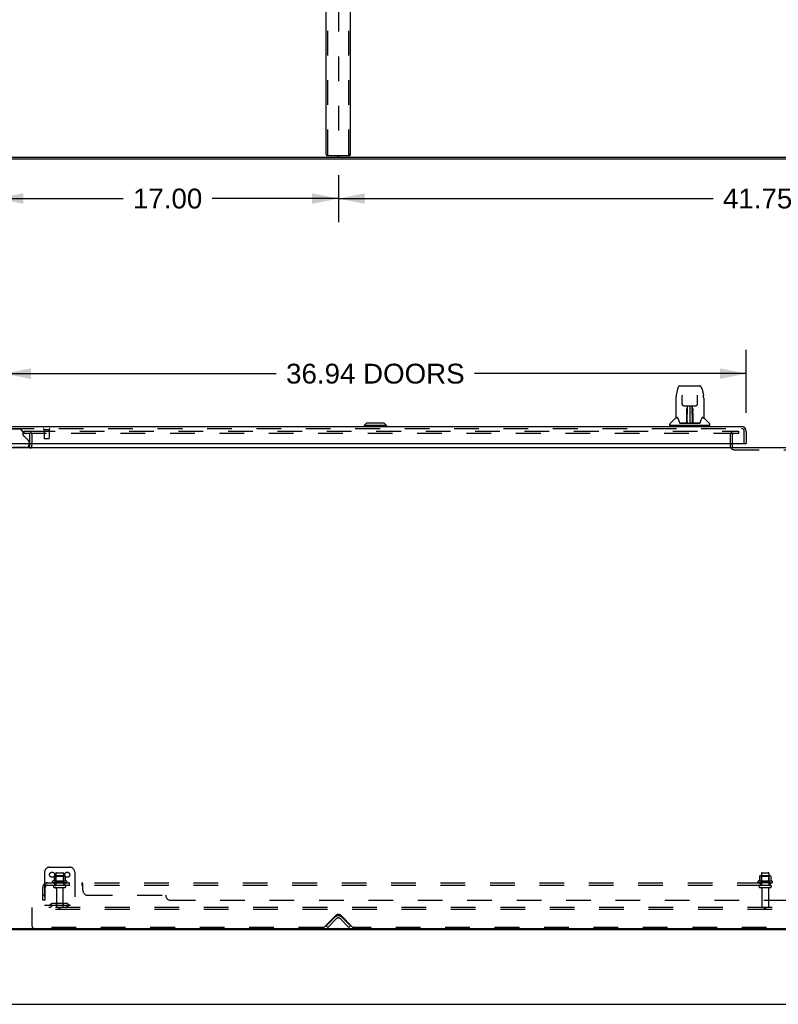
# Model space of a CAD drawing. Header units: inches. Extents: x 0 to 224, y 0 to 145.
# Tile 39 of 45: x 75 to 113, y 0 to 49. Entities that reach past the tile are written whole.
import ezdxf

# ---------------------------------------------------------------- set-up
doc = ezdxf.new("R2010")
doc.units = ezdxf.units.IN
doc.header["$LTSCALE"] = 12.302632
doc.header["$MEASUREMENT"] = 0
doc.linetypes.add('HIDDEN', pattern=[0.2, 0.1, -0.1])
doc.layers.get('0').update_dxf_attribs({"linetype": 'CONTINUOUS'})
for name, color, linetype in [('DEFAULT_2', 8, 'HIDDEN'), ('DIMENSIONS', 7, 'CONTINUOUS'), ('DOOR_3_ASSEMBLY', 7, 'CONTINUOUS'), ('SUBPANELS', 7, 'CONTINUOUS')]:
    doc.layers.add(name, color=color, linetype=linetype)
doc.styles.get("Standard").update_dxf_attribs({"font": 'arial.ttf'})
doc.dimstyles.new('DIMSTYLE_1', dxfattribs={"dimtxt": 0.986842, "dimasz": 1.315789, "dimexe": 0.09, "dimexo": 0.07, "dimgap": 0.0375, "dimtad": 0, "dimtih": 1, "dimtoh": 1, "dimzin": 4, "dimdsep": 46, "dimtxsty": 'Standard', "dimblk": '_FILLED', "dimblk1": '_FILLED', "dimblk2": '_FILLED', "dimcen": 0.09, "dimadec": 3, "dimazin": 1, "dimtfac": 1, "dimtdec": 3, "dimtofl": 0, "dimtmove": 0, "dimatfit": 3, "dimldrblk": '_FILLED', "dimfxl": 0, "dimtolj": 1, "dimtzin": 4, "dimarcsym": 0})

# ---------------------------------------------------------------- blocks, each defined once
blk = doc.blocks.new('_FILLED')
at = {"color": 0, "linetype": 'ByBlock'}
blk.add_solid([(0, 0), (-1, 0.2), (-1, -0.2)], dxfattribs=at)
blk = doc.blocks.new('*D9')
at = {"layer": 'DIMENSIONS', "color": 2, "linetype": 'Continuous'}
for p, q in [((76.241, 50.961), (69.783, 50.961)), ((70.967, 50.961), (70.967, 48.318)), ((70.967, 42.19), (70.967, 44.864)), ((73.168, 42.19), (69.783, 42.19))]:
    blk.add_line(p, q, dxfattribs=at)
at = {"layer": 'DIMENSIONS', "color": 2, "linetype": 'Continuous', "xscale": 1.3157894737, "yscale": 1.3157894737, "zscale": 1.3157894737}
for p, rotation in [((70.967, 50.961), 90), ((70.967, 42.19), 270)]:
    blk.add_blockref('_FILLED', p, dxfattribs=dict(at, rotation=rotation))
at = {"layer": 'DIMENSIONS', "color": 2, "linetype": 'Continuous', "insert": (70.967, 47.825), "char_height": 0.9868, "width": 2.68172, "attachment_point": 2, "line_spacing_factor": 0.9}
blk.add_mtext('8.77\\PI.D.', dxfattribs=at)
blk = doc.blocks.new('*D12')
at = {"layer": 'DIMENSIONS', "color": 2, "linetype": 'Continuous'}
for p, q in [((74.412, 29.459), (74.412, 32.596)), ((111.349, 29.459), (111.349, 32.596)), ((74.412, 31.412), (87.948, 31.412)), ((111.349, 31.412), (97.813, 31.412))]:
    blk.add_line(p, q, dxfattribs=at)
at = {"layer": 'DIMENSIONS', "color": 2, "linetype": 'Continuous', "xscale": 1.3157894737, "yscale": 1.3157894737, "zscale": 1.3157894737, "rotation": 180}
blk.add_blockref('_FILLED', (74.412, 31.412), dxfattribs=at)
at = {"layer": 'DIMENSIONS', "color": 2, "linetype": 'Continuous', "xscale": 1.3157894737, "yscale": 1.3157894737, "zscale": 1.3157894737}
blk.add_blockref('_FILLED', (111.349, 31.412), dxfattribs=at)
at = {"layer": 'DIMENSIONS', "color": 2, "linetype": 'Continuous', "insert": (92.88, 31.905), "char_height": 0.98684, "width": 8.87791, "attachment_point": 2, "line_spacing_factor": 0.9}
blk.add_mtext('36.94 DOORS', dxfattribs=at)
blk = doc.blocks.new('*D15')
at = {"layer": 'DIMENSIONS', "color": 2, "linetype": 'Continuous'}
for p, q in [((77.162, 51.882), (77.162, 58.17)), ((74.141, 56.986), (71.509, 56.986)), ((77.162, 56.986), (79.836, 56.986))]:
    blk.add_line(p, q, dxfattribs=at)
at = {"layer": 'DIMENSIONS', "color": 2, "linetype": 'Continuous', "xscale": 1.3157894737, "yscale": 1.3157894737, "zscale": 1.3157894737}
blk.add_blockref('_FILLED', (74.141, 56.986), dxfattribs=at)
at = {"layer": 'DIMENSIONS', "color": 2, "linetype": 'Continuous', "xscale": 1.3157894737, "yscale": 1.3157894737, "zscale": 1.3157894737, "rotation": 180}
blk.add_blockref('_FILLED', (77.162, 56.986), dxfattribs=at)
at = {"layer": 'DIMENSIONS', "color": 2, "linetype": 'Continuous', "insert": (80.329, 57.479), "char_height": 0.9868, "width": 2.68172, "attachment_point": 1, "line_spacing_factor": 0.9}
blk.add_mtext('3.02\\PI.D.', dxfattribs=at)
blk = doc.blocks.new('*D17')
at = {"layer": 'DIMENSIONS', "color": 2, "linetype": 'Continuous'}
for p, q in [((74.037, 41.269), (74.037, 38.949)), ((91.037, 41.3), (91.037, 38.949)), ((74.037, 40.133), (80.319, 40.133)), ((91.037, 40.133), (84.754, 40.133))]:
    blk.add_line(p, q, dxfattribs=at)
at = {"layer": 'DIMENSIONS', "color": 2, "linetype": 'Continuous', "xscale": 1.3157894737, "yscale": 1.3157894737, "zscale": 1.3157894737, "rotation": 180}
blk.add_blockref('_FILLED', (74.037, 40.133), dxfattribs=at)
at = {"layer": 'DIMENSIONS', "color": 2, "linetype": 'Continuous', "xscale": 1.3157894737, "yscale": 1.3157894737, "zscale": 1.3157894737}
blk.add_blockref('_FILLED', (91.037, 40.133), dxfattribs=at)
at = {"layer": 'DIMENSIONS', "color": 2, "linetype": 'Continuous', "insert": (82.537, 40.626), "char_height": 0.9868, "width": 3.44844, "attachment_point": 2, "line_spacing_factor": 0.9}
blk.add_mtext('17.00', dxfattribs=at)
blk = doc.blocks.new('*D20')
at = {"layer": 'DIMENSIONS', "color": 2, "linetype": 'Continuous'}
for p, q in [((91.037, 41.3), (91.037, 38.949)), ((132.787, 41.3), (132.787, 38.949)), ((91.037, 40.133), (109.694, 40.133)), ((132.787, 40.133), (114.129, 40.133))]:
    blk.add_line(p, q, dxfattribs=at)
at = {"layer": 'DIMENSIONS', "color": 2, "linetype": 'Continuous', "xscale": 1.3157894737, "yscale": 1.3157894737, "zscale": 1.3157894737, "rotation": 180}
blk.add_blockref('_FILLED', (91.037, 40.133), dxfattribs=at)
at = {"layer": 'DIMENSIONS', "color": 2, "linetype": 'Continuous', "xscale": 1.3157894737, "yscale": 1.3157894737, "zscale": 1.3157894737}
blk.add_blockref('_FILLED', (132.787, 40.133), dxfattribs=at)
at = {"layer": 'DIMENSIONS', "color": 2, "linetype": 'Continuous', "insert": (111.912, 40.626), "char_height": 0.9868, "width": 3.44844, "attachment_point": 2, "line_spacing_factor": 0.9}
blk.add_mtext('41.75', dxfattribs=at)

msp = doc.modelspace()

# ---------------------------------------------------------------- linework, layer by layer
at = {"color": 3, "linetype": 'Continuous'}
for p, q in [((90.433, 42.336), (90.433, 49.836)), ((91.64, 42.336), (91.64, 49.836)), ((90.477, 42.273), (91.596, 42.273))]:
    msp.add_line(p, q, dxfattribs=at)
at = {"color": 7, "linetype": 'Continuous'}
for p, q in [((74.037, 42.19), (191.537, 42.19)), ((191.485, 42.086), (74.089, 42.086)), ((74.089, 27.726), (191.485, 27.726)), ((75.683, 27.869), (75.683, 27.93)), ((110.641, 27.869), (110.641, 27.93)), ((74.151, 3.778), (191.422, 3.778)), ((74.283, 3.726), (191.29, 3.726)), ((91.037, 3.778), (91.037, 3.726)), ((0, 0), (223.684, 0))]:
    msp.add_line(p, q, dxfattribs=at)
at = {"color": 3, "linetype": 'Continuous'}
for points in [[(90.433, 42.336), (90.433, 42.33), (90.433, 42.325), (90.434, 42.32), (90.435, 42.314), (90.437, 42.309), (90.439, 42.305), (90.441, 42.3), (90.443, 42.296), (90.446, 42.292), (90.448, 42.288), (90.452, 42.285), (90.455, 42.282), (90.458, 42.279), (90.462, 42.277), (90.465, 42.275), (90.469, 42.274), (90.473, 42.274), (90.477, 42.273)], [(91.596, 42.273), (91.6, 42.274), (91.604, 42.274), (91.608, 42.275), (91.611, 42.277), (91.615, 42.279), (91.618, 42.282), (91.622, 42.285), (91.625, 42.288), (91.628, 42.292), (91.63, 42.296), (91.632, 42.3), (91.635, 42.305), (91.636, 42.309), (91.638, 42.314), (91.639, 42.32), (91.64, 42.325), (91.64, 42.33), (91.64, 42.336)]]:
    msp.add_lwpolyline(points, dxfattribs=at)
at = {"color": 7, "linetype": 'Continuous'}
for centre, radius, start, end in [((91.005, 42.221), 0.0312, 270, 360), ((75.54, 27.869), 0.142, 270, 360), ((110.756, 27.841), 0.115, 180, 188.5714), ((110.756, 27.841), 0.115, 244.7498, 270)]:
    msp.add_arc(centre, radius, start, end, dxfattribs=at)
at = {"color": 3, "linetype": 'Continuous'}
for centre, radius, start, end in [((91.068, 42.221), 0.0312, 180, 270), ((110.756, 27.841), 0.115, 188.5714, 244.7498)]:
    msp.add_arc(centre, radius, start, end, dxfattribs=at)
at = {"layer": 'DEFAULT_2', "color": 8, "linetype": 'HIDDEN'}
for p, q in [((90.506, 42.336), (90.506, 125.836)), ((91.037, 125.951), (91.037, 42.221)), ((91.567, 42.336), (91.567, 125.836)), ((75.37, 28.539), (75.37, 28.435)), ((75.37, 28.539), (75.675, 28.539)), ((75.703, 28.539), (110.953, 28.539)), ((110.953, 28.539), (110.953, 28.435)), ((75.675, 28.435), (75.37, 28.435)), ((75.683, 27.93), (75.683, 28.352)), ((110.953, 28.435), (75.703, 28.435)), ((75.787, 27.869), (75.787, 28.352)), ((110.537, 28.32), (110.537, 27.841)), ((110.641, 28.32), (110.641, 27.93)), ((110.641, 27.869), (110.641, 27.841)), ((110.756, 27.622), (113.818, 27.622)), ((76.412, 6.58), (76.412, 4.83)), ((76.662, 6.83), (77.662, 6.83)), ((76.884, 6.381), (76.884, 6.153)), ((77.417, 6.391), (76.906, 6.391)), ((76.978, 6.371), (76.958, 6.391)), ((76.974, 6.525), (76.974, 5.93)), ((77.004, 6.555), (77.319, 6.555)), ((77.345, 6.371), (77.365, 6.391)), ((77.349, 6.525), (77.349, 5.93)), ((77.439, 6.381), (77.439, 6.153)), ((77.912, 6.58), (77.912, 4.83)), ((112.009, 6.381), (112.009, 6.153)), ((112.542, 6.391), (112.031, 6.391)), ((112.103, 6.371), (112.083, 6.391)), ((112.099, 6.525), (112.099, 5.93)), ((112.129, 6.555), (112.444, 6.555)), ((112.47, 6.371), (112.49, 6.391)), ((112.474, 6.525), (112.474, 5.93)), ((112.564, 6.381), (112.564, 6.153)), ((77.517, 6.125), (76.806, 6.125)), ((77.496, 6.055), (76.827, 6.055)), ((76.904, 5.93), (77.419, 5.93)), ((76.978, 6.075), (76.958, 6.055)), ((76.978, 6.075), (76.978, 6.371)), ((77.345, 6.371), (76.978, 6.371)), ((77.345, 6.075), (76.978, 6.075)), ((77.345, 6.075), (77.345, 6.371)), ((77.345, 6.075), (77.365, 6.055)), ((112.642, 6.125), (111.931, 6.125)), ((112.621, 6.055), (111.952, 6.055)), ((112.029, 5.93), (112.544, 5.93)), ((112.103, 6.075), (112.083, 6.055)), ((112.103, 6.075), (112.103, 6.371)), ((112.47, 6.371), (112.103, 6.371)), ((112.47, 6.075), (112.103, 6.075)), ((112.47, 6.075), (112.47, 6.371)), ((112.47, 6.075), (112.49, 6.055)), ((76.904, 5.82), (77.419, 5.82)), ((76.997, 5.758), (76.997, 4.86)), ((77.327, 5.758), (77.327, 4.86)), ((112.029, 5.82), (112.544, 5.82)), ((112.122, 5.758), (112.122, 4.86)), ((112.452, 5.758), (112.452, 4.86)), ((76.412, 4.934), (77.912, 4.934)), ((76.754, 5.003), (76.687, 4.954)), ((76.815, 4.918), (76.747, 4.869)), ((77.502, 5.024), (76.821, 5.024)), ((77.502, 4.92), (76.821, 4.92)), ((76.987, 5.024), (76.987, 4.92)), ((77.337, 5.024), (77.337, 4.92)), ((77.508, 4.918), (77.576, 4.869)), ((77.569, 5.003), (77.637, 4.954)), ((75.787, 4.726), (75.787, 4.83)), ((188.912, 4.83), (75.787, 4.83)), ((75.787, 3.893), (75.787, 4.726)), ((188.912, 4.726), (75.787, 4.726)), ((77.13, 4.726), (77.13, 4.83)), ((77.193, 4.726), (77.193, 4.83)), ((90.904, 4.421), (90.331, 3.848)), ((91.742, 3.848), (91.17, 4.421)), ((112.255, 4.726), (112.255, 4.83)), ((112.318, 4.726), (112.318, 4.83)), ((90.433, 3.904), (90.862, 4.333)), ((90.936, 4.26), (90.506, 3.83)), ((91.137, 4.26), (91.567, 3.83)), ((91.211, 4.333), (91.64, 3.904)), ((90.287, 3.83), (75.849, 3.83)), ((90.506, 3.83), (90.433, 3.904)), ((91.567, 3.83), (91.64, 3.904)), ((132.037, 3.83), (91.787, 3.83))]:
    msp.add_line(p, q, dxfattribs=at)
for points in [[(90.55, 42.273), (90.547, 42.274), (90.543, 42.274), (90.539, 42.275), (90.535, 42.277), (90.532, 42.279), (90.528, 42.282), (90.525, 42.285), (90.522, 42.288), (90.519, 42.292), (90.517, 42.296), (90.514, 42.3), (90.512, 42.305), (90.51, 42.309), (90.509, 42.314), (90.508, 42.32), (90.507, 42.325), (90.506, 42.33), (90.506, 42.336)], [(91.567, 42.336), (91.567, 42.33), (91.566, 42.325), (91.565, 42.32), (91.564, 42.314), (91.563, 42.309), (91.561, 42.305), (91.559, 42.3), (91.557, 42.296), (91.554, 42.292), (91.551, 42.288), (91.548, 42.285), (91.545, 42.282), (91.541, 42.279), (91.538, 42.277), (91.534, 42.275), (91.53, 42.274), (91.527, 42.274), (91.523, 42.273)]]:
    msp.add_lwpolyline(points, dxfattribs=at)
for centre in [(76.787, 6.455), (77.537, 6.455)]:
    msp.add_circle(centre, 0.128, dxfattribs=at)
for centre, radius, start, end in [((75.6, 28.352), 0.186, 0, 90), ((110.756, 28.32), 0.219, 90, 180), ((75.6, 28.352), 0.0823, 0, 90), ((110.756, 28.32), 0.115, 90, 180), ((75.54, 27.869), 0.246, 310.9655, 360), ((110.756, 27.841), 0.219, 180, 270), ((76.662, 6.58), 0.25, 90, 180), ((76.894, 6.381), 0.01, 95.1938, 180), ((76.906, 6.25), 0.141, 90, 95.2081), ((77.004, 6.525), 0.03, 90, 180), ((77.319, 6.525), 0.03, 0, 90), ((77.417, 6.25), 0.141, 84.7919, 90), ((77.429, 6.381), 0.01, 0, 84.8062), ((77.662, 6.58), 0.25, 0, 90), ((112.019, 6.381), 0.01, 95.1938, 180), ((112.031, 6.25), 0.141, 90, 95.2081), ((112.129, 6.525), 0.03, 90, 180), ((112.444, 6.525), 0.03, 0, 90), ((112.542, 6.25), 0.141, 84.7919, 90), ((112.554, 6.381), 0.01, 0, 84.8062), ((76.827, 6.093), 0.0384, 124.4497, 270), ((77.162, 5.525), 0.698, 113.9679, 120.6631), ((76.904, 5.875), 0.055, 90, 270), ((76.874, 6.172), 0.01, 293.9679, 360), ((77.419, 5.875), 0.055, 270, 90), ((77.449, 6.172), 0.01, 180, 246.0321), ((77.162, 5.525), 0.698, 59.3369, 66.0321), ((77.496, 6.093), 0.0384, 270, 55.5503), ((111.952, 6.093), 0.0384, 124.4497, 270), ((112.287, 5.525), 0.698, 113.9679, 120.6631), ((112.029, 5.875), 0.055, 90, 270), ((111.999, 6.172), 0.01, 293.9679, 360), ((112.544, 5.875), 0.055, 270, 90), ((112.574, 6.172), 0.01, 180, 246.0321), ((112.287, 5.525), 0.698, 59.3369, 66.0321), ((112.621, 6.093), 0.0384, 270, 55.5503), ((76.934, 5.758), 0.0625, 0, 90), ((77.389, 5.758), 0.0625, 90, 180), ((112.059, 5.758), 0.0625, 0, 90), ((112.514, 5.758), 0.0625, 90, 180), ((76.626, 5.038), 0.104, 270, 305.7539), ((76.821, 4.91), 0.114, 90, 125.7539), ((76.821, 4.91), 0.01, 90, 125.7539), ((77.502, 4.91), 0.114, 54.2461, 90), ((77.502, 4.91), 0.01, 54.2461, 90), ((77.697, 5.038), 0.104, 234.2461, 270), ((76.626, 5.038), 0.208, 270, 305.7539), ((77.027, 4.86), 0.03, 180, 270), ((77.297, 4.86), 0.03, 270, 360), ((77.697, 5.038), 0.208, 234.2461, 270), ((91.037, 4.288), 0.188, 45, 135), ((112.152, 4.86), 0.03, 180, 270), ((112.422, 4.86), 0.03, 270, 360), ((91.037, 4.159), 0.246, 45, 135), ((91.037, 4.159), 0.142, 45, 135), ((75.849, 3.893), 0.0625, 180, 270), ((90.287, 3.893), 0.0625, 270, 315), ((91.787, 3.893), 0.0625, 225, 270)]:
    msp.add_arc(centre, radius, start, end, dxfattribs=at)
at = {"layer": 'DOOR_3_ASSEMBLY', "color": 7, "linetype": 'Continuous'}
for p, q in [((107.928, 30.645), (107.863, 30.34)), ((108.052, 30.8), (109.021, 30.8)), ((109.021, 30.8), (109.021, 30.8)), ((109.145, 30.645), (109.21, 30.34)), ((107.848, 30.196), (107.848, 29.233)), ((107.848, 30.196), (107.848, 30.196)), ((108.149, 30.335), (108.149, 30.332)), ((108.149, 30.332), (108.149, 30.327)), ((108.149, 30.327), (108.149, 30.321)), ((108.149, 30.321), (108.149, 30.311)), ((108.157, 29.893), (108.149, 30.311)), ((108.916, 29.893), (108.924, 30.313)), ((108.924, 30.322), (108.924, 30.328)), ((108.924, 30.313), (108.924, 30.322)), ((109.226, 30.196), (109.226, 29.233)), ((108.237, 29.816), (108.297, 29.816)), ((108.338, 29.816), (108.735, 29.816)), ((108.386, 29.576), (108.387, 29.613)), ((108.386, 29.537), (108.386, 29.576)), ((108.387, 29.647), (108.387, 29.676)), ((108.387, 29.613), (108.387, 29.647)), ((108.393, 29.462), (108.394, 29.537)), ((108.397, 29.816), (108.394, 29.462)), ((108.395, 29.651), (108.394, 29.616)), ((108.394, 29.616), (108.394, 29.577)), ((108.394, 29.577), (108.394, 29.537)), ((108.394, 29.462), (108.394, 29.442)), ((108.394, 29.442), (108.394, 29.434)), ((108.394, 29.434), (108.395, 29.434)), ((108.395, 29.682), (108.395, 29.651)), ((108.41, 29.591), (108.395, 29.591)), ((108.395, 29.573), (108.41, 29.573)), ((108.395, 29.434), (108.395, 29.357)), ((108.399, 28.957), (108.414, 29.816)), ((108.423, 29.812), (108.422, 29.763)), ((108.423, 29.816), (108.423, 29.812)), ((108.537, 29.816), (108.537, 28.946)), ((108.651, 29.763), (108.65, 29.816)), ((108.674, 28.957), (108.659, 29.816)), ((108.678, 29.591), (108.663, 29.591)), ((108.663, 29.573), (108.678, 29.573)), ((108.679, 29.462), (108.676, 29.816)), ((108.678, 29.434), (108.678, 29.357)), ((108.679, 29.597), (108.679, 29.634)), ((108.679, 29.557), (108.679, 29.597)), ((108.68, 29.462), (108.679, 29.557)), ((108.679, 29.442), (108.679, 29.462)), ((108.679, 29.434), (108.679, 29.442)), ((108.68, 29.443), (108.68, 29.452)), ((108.68, 29.415), (108.68, 29.443)), ((108.686, 29.676), (108.687, 29.647)), ((108.687, 29.647), (108.687, 29.613)), ((108.687, 29.613), (108.687, 29.576)), ((108.687, 29.576), (108.687, 29.537)), ((108.776, 29.816), (108.836, 29.816)), ((92.447, 28.942), (92.329, 28.823)), ((93.314, 28.942), (92.447, 28.942)), ((93.313, 28.942), (93.431, 28.823)), ((93.314, 28.942), (93.432, 28.823)), ((107.839, 29.209), (107.544, 28.914)), ((107.916, 29.225), (107.855, 29.225)), ((107.86, 29.217), (107.922, 29.217)), ((107.92, 29.221), (107.92, 29.221)), ((108.384, 28.949), (108.051, 28.949)), ((108.072, 28.942), (109.001, 28.942)), ((108.382, 28.969), (108.385, 29.291)), ((108.385, 28.95), (108.384, 28.949)), ((108.392, 29.264), (108.385, 29.264)), ((108.386, 28.946), (108.385, 28.946)), ((108.389, 28.951), (108.389, 28.949)), ((108.39, 28.969), (108.392, 29.264)), ((108.392, 28.971), (108.393, 28.981)), ((108.392, 28.964), (108.392, 28.971)), ((108.392, 28.962), (108.392, 28.964)), ((108.392, 28.961), (108.392, 28.962)), ((108.392, 28.96), (108.392, 28.961)), ((108.392, 28.959), (108.392, 28.96)), ((108.393, 29.01), (108.395, 29.102)), ((108.393, 28.981), (108.393, 29.01)), ((108.393, 28.981), (108.393, 28.957)), ((108.395, 29.357), (108.395, 29.357)), ((108.395, 29.346), (108.395, 29.357)), ((108.397, 29.35), (108.395, 29.35)), ((108.395, 29.347), (108.403, 29.347)), ((108.395, 29.341), (108.395, 29.346)), ((108.395, 29.34), (108.395, 29.341)), ((108.395, 29.339), (108.395, 29.34)), ((108.395, 29.338), (108.395, 29.339)), ((108.395, 29.338), (108.395, 29.338)), ((108.395, 29.102), (108.395, 29.337)), ((108.398, 28.946), (108.402, 28.943)), ((108.409, 29.024), (108.4, 29.024)), ((108.403, 28.949), (108.401, 28.949)), ((108.409, 29.024), (108.408, 28.948)), ((108.408, 28.948), (108.537, 28.946)), ((108.665, 28.948), (108.537, 28.946)), ((108.665, 28.948), (108.664, 29.024)), ((108.673, 29.024), (108.664, 29.024)), ((108.67, 29.347), (108.678, 29.347)), ((108.672, 28.949), (108.67, 28.949)), ((108.678, 29.35), (108.676, 29.35)), ((108.678, 29.357), (108.678, 29.355)), ((108.678, 29.355), (108.678, 29.343)), ((108.678, 29.343), (108.678, 29.34)), ((108.678, 29.34), (108.678, 29.339)), ((108.678, 29.102), (108.678, 29.337)), ((108.678, 29.102), (108.68, 29.01)), ((108.68, 29.01), (108.68, 28.983)), ((108.68, 28.983), (108.681, 28.97)), ((108.68, 28.957), (108.681, 28.981)), ((108.68, 28.957), (108.681, 28.955)), ((108.681, 28.97), (108.681, 28.967)), ((108.681, 28.967), (108.681, 28.964)), ((108.681, 28.964), (108.681, 28.963)), ((108.681, 28.963), (108.681, 28.961)), ((108.681, 28.961), (108.681, 28.96)), ((108.681, 28.96), (108.681, 28.959)), ((108.681, 28.959), (108.681, 28.959)), ((108.684, 28.949), (108.685, 28.951)), ((108.684, 28.951), (108.685, 28.951)), ((108.686, 28.944), (108.687, 28.946)), ((109.022, 28.949), (108.689, 28.949)), ((109.15, 29.214), (109.154, 29.221)), ((109.151, 29.217), (109.213, 29.217)), ((109.154, 29.221), (109.154, 29.221)), ((109.157, 29.225), (109.158, 29.225)), ((109.218, 29.225), (109.157, 29.225)), ((109.234, 29.209), (109.529, 28.914)), ((92.329, 28.823), (92.329, 28.784)), ((93.432, 28.823), (92.329, 28.823)), ((93.431, 28.823), (93.431, 28.784)), ((93.432, 28.823), (93.432, 28.784)), ((107.533, 28.831), (107.533, 28.886)), ((109.533, 28.823), (107.541, 28.823)), ((107.592, 28.823), (107.592, 28.784)), ((109.481, 28.823), (109.481, 28.784)), ((109.541, 28.831), (109.541, 28.886)), ((75.641, 27.93), (75.641, 27.883)), ((111.287, 27.93), (111.349, 27.93))]:
    msp.add_line(p, q, dxfattribs=at)
at = {"layer": 'DOOR_3_ASSEMBLY', "color": 3, "linetype": 'Continuous'}
for p, q in [((74.658, 28.784), (111.103, 28.784)), ((111.349, 28.538), (111.349, 27.93)), ((74.474, 27.93), (111.287, 27.93))]:
    msp.add_line(p, q, dxfattribs=at)
at = {"layer": 'DOOR_3_ASSEMBLY', "color": 8, "linetype": 'HIDDEN'}
for p, q in [((74.658, 28.68), (111.103, 28.68)), ((74.756, 28.659), (75.208, 28.659)), ((75.334, 28.533), (75.208, 28.659)), ((75.334, 28.533), (75.334, 28.354)), ((76.374, 28.637), (76.658, 28.637)), ((76.392, 28.637), (76.392, 28.19)), ((76.64, 28.637), (76.64, 28.19)), ((111.245, 27.93), (111.245, 28.538)), ((75.392, 28.296), (75.611, 28.076)), ((75.641, 28.006), (75.641, 27.93)), ((76.402, 28.18), (76.63, 28.18)), ((75.484, 27.726), (74.854, 27.726))]:
    msp.add_line(p, q, dxfattribs=at)
at = {"layer": 'DOOR_3_ASSEMBLY', "color": 7, "linetype": 'Continuous'}
for points in [[(108.052, 30.8), (108.049, 30.8), (108.035, 30.798), (108.022, 30.795), (108.01, 30.79), (107.998, 30.783), (107.988, 30.775), (107.979, 30.766), (107.971, 30.756), (107.964, 30.746), (107.957, 30.735), (107.951, 30.722), (107.946, 30.709), (107.941, 30.694), (107.936, 30.677), (107.931, 30.658), (107.928, 30.645)], [(109.145, 30.645), (109.142, 30.658), (109.138, 30.677), (109.133, 30.694), (109.127, 30.709), (109.122, 30.723), (109.116, 30.735), (109.109, 30.746), (109.102, 30.757), (109.094, 30.767), (109.084, 30.776), (109.074, 30.783), (109.063, 30.79), (109.05, 30.795), (109.037, 30.798), (109.024, 30.8), (109.021, 30.8)], [(107.863, 30.34), (107.857, 30.309), (107.852, 30.27), (107.848, 30.23), (107.848, 30.196)], [(108.149, 30.339), (108.148, 30.339), (108.148, 30.339), (108.149, 30.339), (108.149, 30.338), (108.149, 30.337), (108.149, 30.335)], [(108.924, 30.328), (108.924, 30.332), (108.924, 30.334), (108.924, 30.336), (108.925, 30.337), (108.925, 30.338), (108.925, 30.339), (108.925, 30.339)], [(109.226, 30.196), (109.225, 30.23), (109.222, 30.27), (109.216, 30.31), (109.21, 30.34)], [(108.157, 29.893), (108.157, 29.887), (108.159, 29.876), (108.162, 29.865), (108.167, 29.855), (108.174, 29.846), (108.181, 29.837), (108.19, 29.83), (108.2, 29.824), (108.21, 29.82), (108.22, 29.817), (108.231, 29.816), (108.236, 29.816)], [(108.298, 29.816), (108.307, 29.816), (108.318, 29.816), (108.329, 29.816), (108.338, 29.816)], [(108.385, 29.291), (108.385, 29.316), (108.386, 29.342), (108.386, 29.366), (108.386, 29.389), (108.386, 29.41), (108.386, 29.429), (108.386, 29.446)], [(108.395, 29.682), (108.394, 29.681), (108.394, 29.679), (108.392, 29.678), (108.391, 29.677), (108.389, 29.677), (108.387, 29.676)], [(108.394, 29.442), (108.394, 29.441), (108.395, 29.438), (108.395, 29.434)], [(108.678, 29.434), (108.678, 29.438), (108.679, 29.441)], [(108.679, 29.634), (108.679, 29.667), (108.679, 29.682)], [(108.687, 29.446), (108.687, 29.429), (108.687, 29.41), (108.687, 29.389), (108.687, 29.366), (108.688, 29.342), (108.688, 29.316), (108.688, 29.291), (108.691, 28.969)], [(108.735, 29.816), (108.744, 29.816), (108.756, 29.816), (108.767, 29.816), (108.775, 29.816)], [(108.837, 29.816), (108.844, 29.816), (108.854, 29.817), (108.865, 29.821), (108.875, 29.825), (108.884, 29.831), (108.893, 29.839), (108.9, 29.847), (108.907, 29.856), (108.911, 29.867), (108.915, 29.877), (108.916, 29.888), (108.916, 29.893)], [(107.916, 29.225), (107.916, 29.225), (107.917, 29.224), (107.918, 29.223), (107.919, 29.222)], [(107.916, 29.225), (107.916, 29.225), (107.916, 29.225), (107.916, 29.225)], [(107.919, 29.222), (107.918, 29.223), (107.918, 29.224), (107.917, 29.224), (107.917, 29.225), (107.918, 29.225)], [(107.919, 29.222), (107.919, 29.222), (107.92, 29.221)], [(107.925, 29.217), (107.923, 29.218), (107.922, 29.22), (107.92, 29.221), (107.919, 29.222), (107.919, 29.222)], [(107.92, 29.221), (107.923, 29.214), (107.937, 29.186), (107.952, 29.15), (107.968, 29.108), (107.984, 29.06), (107.998, 29.013)], [(107.998, 29.013), (108.001, 29.004), (108.006, 28.992), (108.01, 28.981), (108.016, 28.973), (108.021, 28.965)], [(108.021, 28.965), (108.027, 28.959), (108.033, 28.954), (108.041, 28.951), (108.048, 28.95), (108.051, 28.949)], [(108.385, 28.946), (108.385, 28.946), (108.384, 28.946), (108.384, 28.946), (108.383, 28.946), (108.382, 28.945), (108.381, 28.944)], [(108.382, 28.949), (108.384, 28.95), (108.386, 28.95), (108.387, 28.952), (108.389, 28.953), (108.389, 28.955), (108.39, 28.957)], [(108.392, 28.957), (108.391, 28.955), (108.391, 28.954), (108.389, 28.952), (108.388, 28.951), (108.386, 28.95), (108.385, 28.95)], [(108.385, 28.95), (108.386, 28.95), (108.387, 28.95), (108.389, 28.951)], [(108.389, 28.951), (108.39, 28.952), (108.39, 28.953), (108.391, 28.954), (108.391, 28.955), (108.391, 28.955), (108.392, 28.956), (108.392, 28.956), (108.392, 28.956), (108.392, 28.957), (108.392, 28.957), (108.392, 28.957), (108.392, 28.957), (108.392, 28.958), (108.392, 28.958), (108.392, 28.958), (108.392, 28.959), (108.392, 28.959)], [(108.389, 28.951), (108.391, 28.952), (108.392, 28.953)], [(108.392, 28.953), (108.393, 28.955), (108.393, 28.957)], [(108.398, 28.95), (108.397, 28.95), (108.396, 28.951), (108.395, 28.951), (108.394, 28.952), (108.394, 28.953), (108.393, 28.954), (108.393, 28.955), (108.392, 28.955)], [(108.392, 28.953), (108.392, 28.953), (108.393, 28.951), (108.394, 28.95), (108.395, 28.949), (108.397, 28.947), (108.398, 28.946)], [(108.395, 29.338), (108.395, 29.338), (108.395, 29.338)], [(108.401, 28.949), (108.401, 28.949), (108.4, 28.95), (108.399, 28.95), (108.398, 28.95)], [(108.402, 28.943), (108.403, 28.942), (108.404, 28.942)], [(108.67, 28.942), (108.67, 28.942), (108.671, 28.943), (108.675, 28.946)], [(108.674, 28.95), (108.673, 28.95), (108.672, 28.949)], [(108.681, 28.955), (108.68, 28.954), (108.68, 28.953), (108.679, 28.952), (108.678, 28.951), (108.677, 28.951), (108.676, 28.95), (108.674, 28.95)], [(108.675, 28.946), (108.676, 28.947), (108.677, 28.948), (108.678, 28.949), (108.68, 28.95), (108.68, 28.951), (108.681, 28.952), (108.682, 28.953), (108.682, 28.953)], [(108.678, 29.339), (108.678, 29.339), (108.678, 29.338), (108.678, 29.338)], [(108.68, 29.318), (108.68, 29.344), (108.68, 29.369), (108.68, 29.393), (108.68, 29.415)], [(108.683, 28.969), (108.681, 29.292), (108.68, 29.318)], [(108.681, 28.959), (108.681, 28.958), (108.681, 28.958), (108.681, 28.958), (108.681, 28.958), (108.681, 28.957), (108.681, 28.957), (108.681, 28.957), (108.682, 28.956), (108.682, 28.956), (108.682, 28.956), (108.682, 28.955), (108.682, 28.954), (108.683, 28.953), (108.683, 28.952), (108.684, 28.951)], [(108.681, 28.955), (108.681, 28.953), (108.683, 28.952), (108.684, 28.951), (108.685, 28.95)], [(108.683, 28.957), (108.684, 28.955), (108.684, 28.953), (108.686, 28.952), (108.687, 28.951), (108.689, 28.95), (108.691, 28.949)], [(108.685, 28.951), (108.686, 28.95), (108.688, 28.95)], [(108.686, 28.944), (108.686, 28.944), (108.686, 28.943), (108.686, 28.943), (108.687, 28.943), (108.687, 28.943), (108.688, 28.943), (108.688, 28.943), (108.689, 28.943), (108.69, 28.943), (108.69, 28.944), (108.691, 28.944), (108.692, 28.944)], [(108.688, 28.95), (108.689, 28.949), (108.689, 28.949)], [(109.023, 28.949), (109.025, 28.95), (109.032, 28.951), (109.04, 28.954), (109.046, 28.959), (109.052, 28.965)], [(109.052, 28.965), (109.057, 28.972), (109.062, 28.981), (109.067, 28.991), (109.072, 29.004), (109.075, 29.013)], [(109.075, 29.013), (109.089, 29.059), (109.105, 29.106), (109.121, 29.149), (109.136, 29.185), (109.15, 29.214)], [(109.154, 29.222), (109.154, 29.222), (109.153, 29.221), (109.152, 29.22), (109.15, 29.218), (109.148, 29.217)], [(109.154, 29.222), (109.155, 29.223), (109.156, 29.224), (109.157, 29.225), (109.157, 29.225)], [(109.156, 29.225), (109.156, 29.225), (109.156, 29.224), (109.156, 29.224), (109.155, 29.223), (109.154, 29.222)], [(109.154, 29.221), (109.154, 29.222), (109.154, 29.222)]]:
    msp.add_lwpolyline(points, dxfattribs=at)
for centre, radius, start, end in [((107.86, 29.188), 0.0295, 90, 135), ((107.855, 29.233), 0.00787, 180, 270), ((108.397, 28.949), 0.00787, 182, 258.8695), ((108.397, 29.341), 0.00886, 359, 89), ((108.408, 28.957), 0.00886, 179, 269), ((108.408, 28.957), 0.00886, 179.0026, 257.5816), ((108.665, 28.957), 0.00886, 271, 1), ((108.676, 29.341), 0.00886, 91, 181), ((108.677, 28.949), 0.00787, 281.1329, 358), ((109.213, 29.188), 0.0295, 45, 90), ((109.218, 29.233), 0.00787, 270, 360), ((107.572, 28.886), 0.0394, 135, 180), ((107.541, 28.831), 0.00787, 180, 270), ((109.501, 28.886), 0.0394, 0, 45), ((109.533, 28.831), 0.00787, 270, 360), ((75.484, 27.883), 0.157, 270, 360)]:
    msp.add_arc(centre, radius, start, end, dxfattribs=at)
at = {"layer": 'DOOR_3_ASSEMBLY', "color": 8, "linetype": 'HIDDEN'}
for centre, radius, start, end in [((76.374, 28.659), 0.0215, 90, 270), ((76.658, 28.659), 0.0215, 270, 90), ((111.103, 28.538), 0.142, 0, 90), ((75.373, 28.354), 0.039, 180, 248.3904), ((75.321, 28.225), 0.1, 45, 68.3904), ((75.541, 28.006), 0.1, 0, 45), ((76.402, 28.19), 0.01, 180, 270), ((76.63, 28.19), 0.01, 270, 360)]:
    msp.add_arc(centre, radius, start, end, dxfattribs=at)
at = {"layer": 'DOOR_3_ASSEMBLY', "color": 3, "linetype": 'Continuous'}
msp.add_arc((111.103, 28.538), 0.246, 0, 90, dxfattribs=at)
at = {"layer": 'SUBPANELS', "color": 8, "linetype": 'HIDDEN'}
for p, q in [((76.404, 6.001), (76.484, 5.905)), ((76.443, 5.93), (76.443, 6.055)), ((76.443, 6.055), (148.13, 6.055)), ((76.443, 5.93), (148.13, 5.93)), ((76.912, 6.055), (76.912, 5.93)), ((77.412, 6.055), (77.412, 5.93)), ((77.64, 6.055), (77.64, 5.93)), ((77.921, 6.055), (77.921, 5.93)), ((78.282, 5.93), (78.282, 6.055)), ((78.318, 5.68), (78.318, 6.001)), ((112.037, 6.055), (112.037, 5.93)), ((112.537, 6.055), (112.537, 5.93)), ((76.318, 5.18), (76.318, 5.818)), ((76.443, 5.43), (76.318, 5.43)), ((76.443, 5.18), (76.443, 5.818)), ((78.568, 5.43), (82.443, 5.43)), ((76.443, 5.18), (76.318, 5.18)), ((82.693, 5.18), (141.88, 5.18))]:
    msp.add_line(p, q, dxfattribs=at)
for points in [[(76.404, 6.001), (76.407, 6.003), (76.409, 6.006), (76.411, 6.009), (76.413, 6.013), (76.415, 6.017), (76.417, 6.02), (76.419, 6.024), (76.422, 6.032)], [(76.422, 6.032), (76.424, 6.036), (76.426, 6.039), (76.427, 6.043), (76.429, 6.046), (76.431, 6.048), (76.433, 6.051), (76.435, 6.053), (76.437, 6.054), (76.439, 6.055), (76.441, 6.055), (76.443, 6.055)], [(76.443, 5.99), (76.443, 5.99), (76.443, 5.99), (76.443, 5.99), (76.443, 5.99), (76.443, 5.989), (76.443, 5.989), (76.443, 5.989), (76.443, 5.988), (76.443, 5.988), (76.443, 5.987)], [(76.466, 5.926), (76.466, 5.926), (76.466, 5.926), (76.466, 5.926), (76.466, 5.926), (76.465, 5.927), (76.465, 5.927), (76.465, 5.928), (76.465, 5.928), (76.464, 5.929), (76.464, 5.929), (76.464, 5.93), (76.463, 5.931), (76.463, 5.931), (76.462, 5.932), (76.462, 5.932), (76.462, 5.933), (76.461, 5.934), (76.461, 5.935), (76.461, 5.935), (76.46, 5.936), (76.46, 5.937), (76.459, 5.938), (76.459, 5.938), (76.459, 5.939), (76.458, 5.94), (76.458, 5.941), (76.458, 5.942), (76.457, 5.942), (76.457, 5.943), (76.456, 5.944), (76.456, 5.945), (76.456, 5.946), (76.455, 5.947), (76.455, 5.948), (76.454, 5.949), (76.454, 5.95), (76.454, 5.951), (76.453, 5.952), (76.453, 5.953), (76.452, 5.954), (76.452, 5.955), (76.452, 5.956), (76.451, 5.957), (76.451, 5.958), (76.451, 5.959), (76.45, 5.96), (76.45, 5.961), (76.449, 5.962), (76.449, 5.963), (76.449, 5.964), (76.448, 5.965), (76.448, 5.966), (76.448, 5.967), (76.448, 5.968), (76.447, 5.969), (76.447, 5.97), (76.447, 5.971), (76.446, 5.972), (76.446, 5.973), (76.446, 5.974), (76.446, 5.975), (76.445, 5.976), (76.445, 5.977), (76.445, 5.978), (76.445, 5.979), (76.445, 5.98), (76.444, 5.981), (76.444, 5.981), (76.444, 5.982), (76.444, 5.983), (76.444, 5.984), (76.443, 5.985), (76.443, 5.986), (76.443, 5.986), (76.443, 5.987), (76.443, 5.988), (76.443, 5.989), (76.443, 5.989), (76.443, 5.989), (76.443, 5.99)], [(76.47, 5.912), (76.466, 5.916), (76.464, 5.918), (76.462, 5.92), (76.459, 5.922), (76.457, 5.924), (76.454, 5.926), (76.451, 5.927), (76.449, 5.929), (76.447, 5.929), (76.445, 5.93), (76.443, 5.93)], [(76.463, 5.93), (76.463, 5.929), (76.464, 5.929), (76.464, 5.928), (76.464, 5.928), (76.465, 5.927), (76.465, 5.927), (76.465, 5.927), (76.466, 5.926), (76.466, 5.926), (76.466, 5.926)], [(76.484, 5.905), (76.483, 5.904), (76.482, 5.904), (76.481, 5.904), (76.48, 5.905), (76.479, 5.905), (76.477, 5.906), (76.476, 5.907), (76.474, 5.909), (76.472, 5.91), (76.47, 5.912)], [(78.297, 6.043), (78.296, 6.046), (78.294, 6.048), (78.292, 6.051), (78.29, 6.053), (78.288, 6.054), (78.286, 6.055), (78.284, 6.055), (78.282, 6.055)], [(78.286, 6.055), (78.284, 6.055), (78.282, 6.055)], [(78.294, 5.922), (78.292, 5.924), (78.29, 5.926), (78.289, 5.927), (78.287, 5.929), (78.286, 5.929), (78.284, 5.93), (78.282, 5.93)], [(78.29, 5.926), (78.289, 5.927), (78.287, 5.929), (78.286, 5.929), (78.284, 5.93), (78.282, 5.93)], [(78.301, 6.036), (78.299, 6.039), (78.297, 6.043), (78.296, 6.046), (78.294, 6.048), (78.292, 6.051), (78.29, 6.053), (78.288, 6.054)], [(78.298, 5.916), (78.295, 5.92), (78.294, 5.922), (78.292, 5.924)], [(78.302, 5.91), (78.301, 5.912), (78.299, 5.914), (78.298, 5.916)], [(78.318, 5.905), (78.316, 5.904), (78.314, 5.904), (78.312, 5.904), (78.31, 5.905), (78.309, 5.905), (78.307, 5.906), (78.305, 5.907), (78.304, 5.909), (78.302, 5.91), (78.301, 5.912), (78.299, 5.914)], [(78.307, 6.02), (78.304, 6.028), (78.302, 6.032), (78.301, 6.036)], [(78.31, 5.905), (78.309, 5.905), (78.307, 5.906), (78.305, 5.907)], [(78.318, 6.001), (78.316, 6.003), (78.314, 6.006), (78.313, 6.009), (78.311, 6.013), (78.309, 6.017), (78.307, 6.02)], [(78.318, 6.001), (78.316, 6.003), (78.314, 6.006), (78.313, 6.009), (78.311, 6.013), (78.309, 6.017)], [(78.318, 5.905), (78.316, 5.904), (78.314, 5.904), (78.312, 5.904)]]:
    msp.add_lwpolyline(points, dxfattribs=at)
for centre, radius, start, end in [((76.555, 5.818), 0.237, 90, 180), ((76.555, 5.818), 0.112, 90, 180), ((78.568, 5.68), 0.25, 180, 270), ((82.693, 5.43), 0.25, 180, 270)]:
    msp.add_arc(centre, radius, start, end, dxfattribs=at)

# ---------------------------------------------------------------- dimensions: what is measured, and where the dimension line sits
at = {"layer": 'DIMENSIONS', "color": 2, "linetype": 'Continuous'}
for base, p1, p2, text, picture, middle in [((77.162, 56.986), (74.141, 42.19), (77.162, 51.812), '<>\\PI.D.', '*D15', (81.67, 56.246)), ((111.349, 31.412), (74.412, 29.389), (111.349, 29.389), '<> DOORS', '*D12', (92.88, 31.412))]:
    dim = msp.add_linear_dim(base=base, p1=p1, p2=p2, text=text, dimstyle='DIMSTYLE_1', dxfattribs=at)
    dim.commit()
    dim.dimension.update_dxf_attribs({"geometry": picture, "text_midpoint": middle, "dimtype": 160})
dim = msp.add_linear_dim(base=(70.967, 50.961), p1=(73.238, 42.19), p2=(76.311, 50.961), angle=90, text='<>\\PI.D.', dimstyle='DIMSTYLE_1', dxfattribs=at)
dim.commit()
dim.dimension.update_dxf_attribs({"geometry": '*D9', "text_midpoint": (70.967, 46.591), "dimtype": 160})
for base, p1, p2, picture, middle in [((91.037, 40.133), (74.037, 38.879), (91.037, 38.879), '*D17', (82.579, 40.127)), ((132.787, 40.133), (91.037, 38.879), (132.787, 38.879), '*D20', (111.889, 40.127))]:
    dim = msp.add_linear_dim(base=base, p1=p1, p2=p2, dimstyle='DIMSTYLE_1', dxfattribs=at)
    dim.commit()
    dim.dimension.update_dxf_attribs({"geometry": picture, "text_midpoint": middle, "dimtype": 160})

doc.saveas('drawing.dxf')
